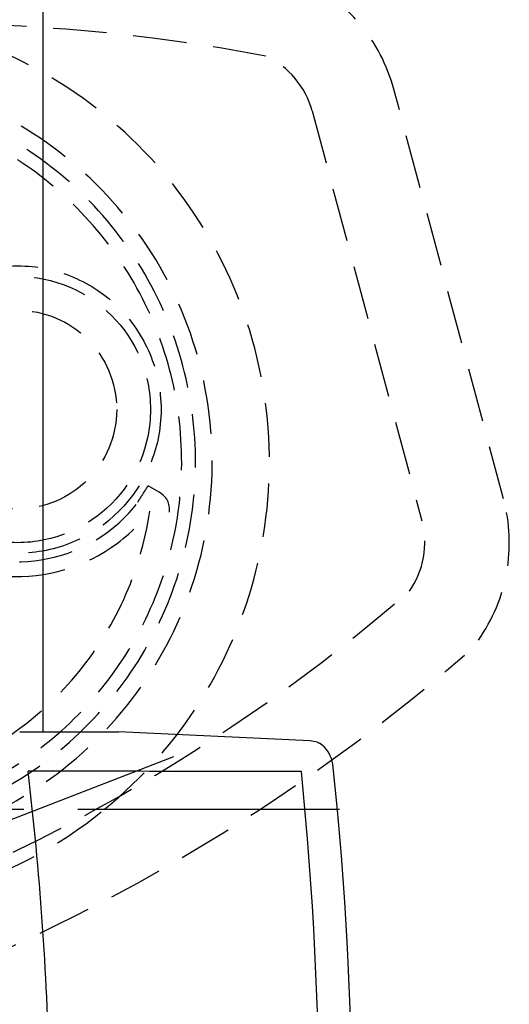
# Model space of a CAD drawing. Extents: x 460 to 8195, y 0 to 5507.
# Tile 12 of 30: x 1442 to 1558, y 4977 to 5210. Entities that reach past the tile are written whole.
import ezdxf

# ---------------------------------------------------------------- set-up
doc = ezdxf.new("R2010")
doc.units = 0
doc.header["$LTSCALE"] = 2
doc.header["$PDMODE"] = 3
doc.linetypes.add('CENTER', pattern=[50.8, 31.75, -6.35, 6.35, -6.35])
doc.linetypes.add('HIDDEN', pattern=[9.525, 6.35, -3.175])
doc.layers.get('0').update_dxf_attribs({"linetype": 'CONTINUOUS'})
doc.layers.get('DEFPOINTS').update_dxf_attribs({"linetype": 'CONTINUOUS'})
for name, color, linetype in [('DANMEN', 7, 'CONTINUOUS'), ('KIKI-2D2', 7, 'CONTINUOUS'), ('SUNPOU', 7, 'CONTINUOUS')]:
    doc.layers.add(name, color=color, linetype=linetype)
doc.styles.get("Standard").update_dxf_attribs({"font": 'romans.shx', "bigfont": 'extfont.shx'})
doc.dimstyles.get("Standard").update_dxf_attribs({"dimscale": 20, "dimtxt": 2, "dimasz": 3, "dimexe": 1, "dimexo": 1, "dimgap": 0.6, "dimtad": 3, "dimdec": 0, "dimzin": 0, "dimdsep": 46, "dimtxsty": 'STANDARD', "dimblk1": 'OPEN', "dimblk2": 'OPEN', "dimsah": 1, "dimcen": 1.5, "dimadec": 0, "dimazin": 0, "dimtfac": 1, "dimtdec": 0, "dimtmove": 0, "dimatfit": 0, "dimldrblk": 'DOTSMALL', "dimfxl": 1, "dimtvp": 1, "dimtolj": 1, "dimtzin": 0, "dimarcsym": 0})

# ---------------------------------------------------------------- blocks, each defined once
blk = doc.blocks.new('_OPEN')
at = {"color": 0, "linetype": 'ByBlock'}
for p, q in [((-1, 0.1667), (0, 0)), ((0, 0), (-1, -0.1667)), ((0, 0), (-1, 0))]:
    blk.add_line(p, q, dxfattribs=at)
blk = doc.blocks.new('*D18')
at = {"layer": 'DEFPOINTS', "color": 0}
for p in [(1366.8, 4992.24), (1201.68, 4928.49)]:
    blk.add_point(p, dxfattribs=at)
at = {"layer": 'SUNPOU', "color": 0, "lineweight": -2}
for p, q in [((1422.78, 5013.85), (1478.75, 5035.46)), ((1366.8, 4992.24), (1201.68, 4928.49)), ((1145.71, 4906.88), (933.18, 4824.84))]:
    blk.add_line(p, q, dxfattribs=at)
at = {"layer": 'SUNPOU', "color": 0, "lineweight": -2, "xscale": 60, "yscale": 60, "zscale": 60}
for p, rotation in [((1366.8, 4992.24), 201.1096331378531), ((1201.68, 4928.49), 21.10963313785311)]:
    blk.add_blockref('_OPEN', p, dxfattribs=dict(at, rotation=rotation))
at = {"layer": 'SUNPOU', "color": 0, "insert": (997.71, 4884.05), "char_height": 40, "attachment_point": 5, "rotation": 21.1096}
blk.add_mtext('\\A1;∅177', dxfattribs=at)
blk = doc.blocks.new('_DotSmall')
at = {"color": 0, "linetype": 'ByBlock', "const_width": 0.5}
blk.add_lwpolyline([(-0.0625, 0, 1), (0.0625, 0, 1)], format="xyb", close=True, dxfattribs=at)

msp = doc.modelspace()

# ---------------------------------------------------------------- linework, layer by layer
at = {"layer": 'DANMEN', "color": 4, "linetype": 'HIDDEN'}
for p, q in [((1556.73, 5096.45), (1530.76, 5193.39)), ((1511.44, 5188.21), (1537.41, 5091.27)), ((1475.21, 5098.01), (1472.62, 5099.52))]:
    msp.add_line(p, q, dxfattribs=at)
at = {"layer": 'DANMEN', "color": 2, "linetype": 'CENTER'}
msp.add_line((1049.56, 5023), (1517.92, 5023), dxfattribs=at)
at = {"layer": 'DANMEN', "color": 4, "linetype": 'HIDDEN'}
for radius in [34, 31.5, 23.5]:
    msp.add_circle((1441.69, 5117.57), radius, dxfattribs=at)
for centre, radius, start, end in [((1492.12, 5183.03), 40, 15, 65.211), ((1395.33, 5105.15), 106, 309.199, 170.5759), ((1419.22, 4775.05), 433.82, 79.2007, 101.616), ((1492.12, 5183.03), 20, 15, 65.211), ((1395.33, 5105.15), 92.45, 210.6902, 81.4927), ((1395.34, 5105.15), 88.5, 248.1537, 81.3693), ((1395.33, 5105.15), 85.24, 294.6992, 55.3008), ((1473.21, 5093.97), 4.5, 351.7843, 63.6291), ((1441.69, 5117.57), 36, 240.5243, 322.4768), ((1423.12, 5114.37), 50.71, 338.325, 338.8391), ((1518.1, 5086.1), 40, 324.789, 15), ((1395.33, 5105.15), 78.56, 288.3261, 351.4817), ((1441.69, 5117.57), 39.5, 240.5243, 322.4767), ((1518.1, 5086.1), 20, 324.789, 15), ((1250.97, 5402.97), 433.82, 288.384, 310.7993), ((1250.97, 5402.97), 453.82, 288.384, 310.7993), ((1395.33, 5105.15), 106, 219.4241, 309.199)]:
    msp.add_arc(centre, radius, start, end, dxfattribs=at)
for points, knots in [([(1443.85, 5175.23), (1443.63, 5175.38), (1442.93, 5175.87), (1442.21, 5176.35), (1441.73, 5176.69)], [0, 0, 0, 0, 0.311456, 1, 1, 1, 1]), ([(1470.41, 5096.07), (1470.52, 5096.22), (1471.27, 5097.36), (1472.02, 5098.5), (1472.62, 5099.52)], [0, 0, 0, 0, 0.133298, 1, 1, 1, 1])]:
    msp.add_open_spline(points, degree=3, knots=knots, dxfattribs=at)
at = {"layer": 'KIKI-2D2', "color": 2}
for p, q in [((1447.74, 5300.37), (1447.74, 5041.29)), ((1442.24, 5041.29), (1465.46, 5041.3)), ((1511, 5039.21), (1465.6, 5041.3)), ((1512.65, 5038.89), (1511, 5039.21))]:
    msp.add_line(p, q, dxfattribs=at)
for centre, radius, start, end in [((1509.48, 5032.79), 6.89, 7.2649, 57.829), ((708.07, 4944.3), 741.35, 1.26792, 6.79509), ((662.07, 4946.76), 851.1, 354.25511, 5.74489), ((704.96, 4946.76), 816.01, 353.88659, 6.11341)]:
    msp.add_arc(centre, radius, start, end, dxfattribs=at)
at = {"layer": 'KIKI-2D2', "color": 2, "extrusion": (0, 0, -1)}
msp.add_ellipse((1466.01, 5041.28), major_axis=(0.8, -0.013), ratio=0.01745, start_param=-2.329818, end_param=-2.118723, dxfattribs=at)
at = {"layer": 'KIKI-2D2', "color": 2}
msp.add_open_spline([(1512.65, 5038.89), (1512.67, 5038.9), (1512.73, 5038.84), (1512.89, 5038.8), (1513.04, 5038.69), (1513.15, 5038.63)], degree=3, knots=[0, 0, 0, 0, 0.090519, 0.32155, 1, 1, 1, 1], dxfattribs=at)
msp.add_open_spline([(1508.89, 5031.95), (1488.08, 5031.97), (1466.28, 5031.99), (1444.21, 5031.98)], degree=3, dxfattribs=at)

# ---------------------------------------------------------------- dimensions: what is measured, and where the dimension line sits
at = {"layer": 'SUNPOU'}
dim = msp.add_diameter_dim_2p(p1=(1366.8, 4992.24), p2=(1201.68, 4928.49), dimstyle='STANDARD', override={"dimtol": 0, "dimlim": 0, "dimtp": 0, "dimtm": 0, "dimtfac": 1, "dimtdec": 0, "dimtolj": 1, "dimtzin": 0}, dxfattribs=at)
dim.commit()
dim.dimension.update_dxf_attribs({"geometry": '*D18', "text_midpoint": (1009.24, 4854.2), "dimtype": 163})

doc.saveas('drawing.dxf')
